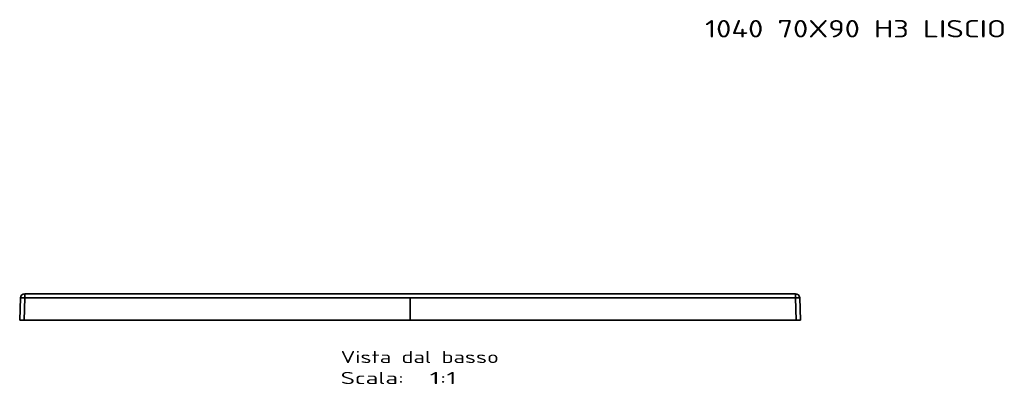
# Model space of a CAD drawing. Extents: x 144 to 1508, y -13 to 1373.
# Tile 5 of 5: x 144 to 1279, y 953 to 1373. Entities that reach past the tile are written whole.
import ezdxf
from ezdxf.enums import TextEntityAlignment as Align

# ---------------------------------------------------------------- set-up
doc = ezdxf.new("R2010")
doc.units = 0
doc.layers.get('0').update_dxf_attribs({"lineweight": 13})
doc.styles.get("Standard").update_dxf_attribs({"font": 'isocp.shx'})

# ---------------------------------------------------------------- blocks, each defined once
blk = doc.blocks.new('BLOCK23')
at = {"color": 7, "lineweight": 13}
blk.add_text('1040 70X90 H3 LISCIO', height=20, dxfattribs=at).set_placement((340, 932.2), (687, 932.2), align=Align.FIT)
blk = doc.blocks.new('BLOCK25')
at = {"color": 7, "lineweight": 13}
for s, p, p2 in [('Vista dal basso', (-80, -49.4), (102.2, -49.4)), ('Scala:', (-80, -73.6), (-7.1, -73.6)), ('  1:1', (-7.1, -73.6), (53.6, -73.6))]:
    blk.add_text(s, height=14, dxfattribs=at).set_placement(p, p2, align=Align.FIT)
blk = doc.blocks.new('BLOCK26')
at = {"color": 7, "lineweight": 35}
for p, q in [((-449.1, 25.7), (-450, 0)), ((-450, 0), (-449.1, 25.7)), ((-449.1, 25.7), (-450, 0)), ((-450, 0), (-449.1, 25.7)), ((-445, 0), (-444.1, 25.7)), ((-445, 0), (-444.1, 25.7)), ((-444.1, 30.5), (444.1, 30.5)), ((444.1, 30.5), (-444.1, 30.5)), ((0, 25.7), (-444.1, 25.7)), ((-444.1, 25.7), (0, 25.7)), ((0, 25.7), (0, 0)), ((0, 25.7), (444.1, 25.7)), ((0, 25.7), (0, 0)), ((0, 25.7), (444.1, 25.7)), ((445, 0), (444.1, 25.7)), ((444.1, 25.7), (445, 0)), ((450, 0), (449.1, 25.7)), ((450, 0), (449.1, 25.7)), ((445, 0), (0, 0)), ((445, 0), (0, 0)), ((-445, 0), (0, 0)), ((-445, 0), (0, 0))]:
    blk.add_line(p, q, dxfattribs=at)
at = {"color": 7, "lineweight": 35, "ltscale": 0.120638}
for p, q in [((-444.1, 30.5), (-444.1, 25.7)), ((-444.1, 25.7), (-444.1, 30.5)), ((444.1, 30.5), (444.1, 25.7))]:
    blk.add_line(p, q, dxfattribs=at)
at = {"color": 7, "lineweight": 35, "ltscale": 0.120661}
blk.add_line((444.1, 25.7), (444.1, 30.5), dxfattribs=at)
at = {"color": 7, "lineweight": 35, "ltscale": 0.124924}
for p, q in [((-450, 0), (-445, 0)), ((450, 0), (445, 0)), ((-445, 0), (-450, 0)), ((445, 0), (450, 0))]:
    blk.add_line(p, q, dxfattribs=at)
at = {"color": 7, "lineweight": 35}
for centre, start, end in [((-444.1, 25.5), 90, 178), ((-444.1, 25.5), 90, 178), ((444.1, 25.5), 2, 90), ((444.1, 25.5), 2, 90)]:
    blk.add_arc(centre, 5, start, end, dxfattribs=at)
for centre, major_axis, start_param, end_param in [((-444.1, 25.5), (-5, 0.17), 4.713607, 6.283185), ((444.1, 25.5), (-5, -0.17), 3.141593, 4.711171)]:
    blk.add_ellipse(centre, major_axis=major_axis, ratio=0.034878, start_param=start_param, end_param=end_param, dxfattribs=at)
for points, knots in [([(-444.1, 25.7), (-445, 25.7), (-445.9, 25.7), (-446.8, 25.7), (-447.9, 25.8), (-448.7, 25.7), (-448.9, 25.7), (-449, 25.7), (-449.1, 25.7), (-449.1, 25.7), (-449.1, 25.7), (-449.1, 25.7)], [0, 0, 0, 0, 0, 0, 7.069393, 7.069393, 7.069393, 10.123269, 10.123269, 10.123269, 10.938386, 10.938386, 10.938386, 10.938386, 10.938386, 10.938386]), ([(449.1, 25.7), (449.1, 25.7), (449, 25.7), (448.9, 25.7), (448.7, 25.7), (448.3, 25.7), (448.2, 25.7), (448, 25.7), (447.8, 25.7), (447.7, 25.7), (447.3, 25.7), (446.8, 25.7), (446.4, 25.7), (445.9, 25.7), (445.4, 25.7), (445.2, 25.7), (445.1, 25.7), (445, 25.7), (445, 25.7), (444.9, 25.7), (444.9, 25.7), (444.9, 25.7), (444.8, 25.7), (444.7, 25.7), (444.7, 25.7), (444.6, 25.7), (444.4, 25.7), (444.4, 25.7), (444.3, 25.7), (444.3, 25.7), (444.3, 25.7), (444.2, 25.7), (444.2, 25.7), (444.2, 25.7), (444.2, 25.7), (444.1, 25.7), (444.1, 25.7), (444.1, 25.7), (444.1, 25.7), (444.1, 25.7), (444.1, 25.7), (444.1, 25.7), (444.1, 25.7), (444.1, 25.7), (444.1, 25.7), (444.1, 25.7), (444.1, 25.7), (444.1, 25.7), (444.1, 25.7), (444.1, 25.7), (444.1, 25.7)], [0, 0, 0, 0, 0, 0, 3.363997, 3.363997, 3.363997, 4.513782, 4.513782, 4.513782, 5.686864, 5.686864, 5.686864, 9.380522, 9.380522, 9.380522, 10.504338, 10.504338, 10.504338, 10.584615, 10.584615, 10.584615, 10.664892, 10.664892, 10.664892, 11.406333, 11.406333, 11.406333, 11.731071, 11.731071, 11.731071, 11.89344, 11.89344, 11.89344, 12.05581, 12.05581, 12.05581, 12.070663, 12.070663, 12.070663, 12.085517, 12.085517, 12.085517, 12.093118, 12.093118, 12.093118, 12.100718, 12.100718, 12.100718, 12.115917, 12.115917, 12.115917, 12.115917, 12.115917, 12.115917])]:
    blk.add_open_spline(points, degree=5, knots=knots, dxfattribs=at)

msp = doc.modelspace()

# ---------------------------------------------------------------- block references
at = {"lineweight": 0}
for name, p in [('BLOCK23', (594.5, 420.5)), ('BLOCK26', (594.5, 1027.1)), ('BLOCK25', (594.5, 1027.1))]:
    msp.add_blockref(name, p, dxfattribs=at)

doc.saveas('drawing.dxf')
